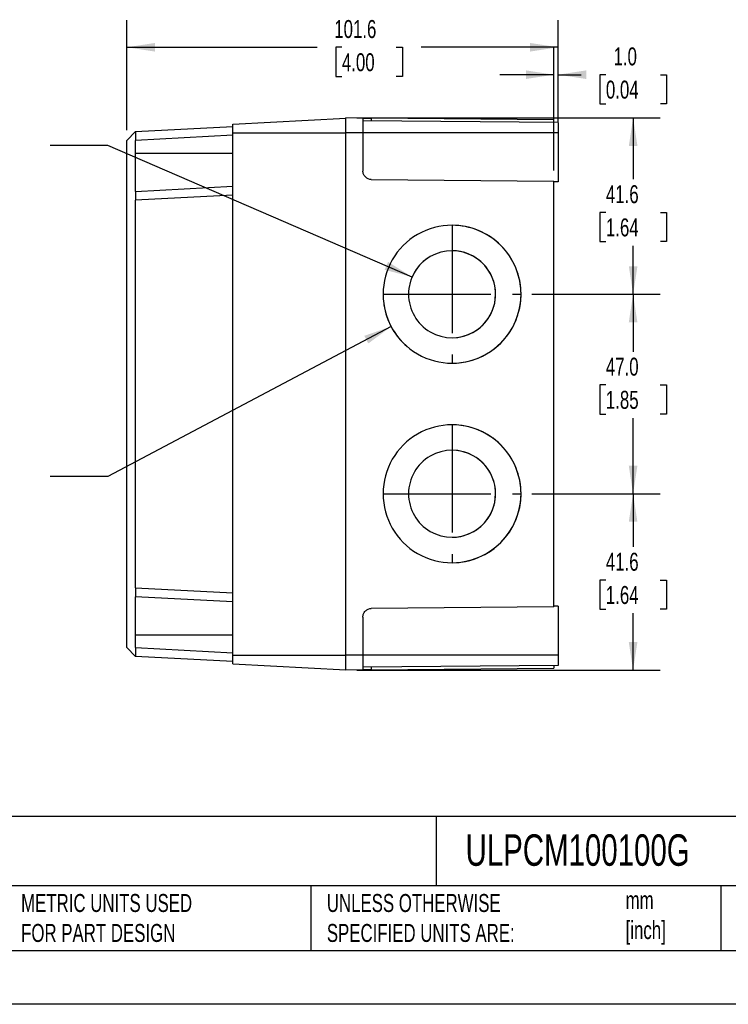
# Model space of a CAD drawing. Header units: millimetres. Extents: x 0 to 559, y 0 to 432.
# Tile 3 of 5: x 213 to 380, y 0 to 232. Entities that reach past the tile are written whole.
import ezdxf

# ---------------------------------------------------------------- set-up
doc = ezdxf.new("R2010")
doc.units = ezdxf.units.MM
doc.header["$LTSCALE"] = 2
doc.linetypes.add('CENTERX2', pattern=[20.32, 12.7, -2.54, 2.54, -2.54])
doc.layers.add('CENTER', color=40, linetype='CENTERX2')
doc.layers.add('DIMENSIONS', color=140, linetype='Continuous', lineweight=25)
doc.layers.add('TEXT', color=140, linetype='Continuous', lineweight=25)
doc.styles.add('SLDTEXTSTYLE0', font='TXT', dxfattribs={"width": 0.7})
doc.dimstyles.new('SLDDIMSTYLE0', dxfattribs={"dimtxt": 4.316016, "dimasz": 6.604, "dimexe": 0, "dimexo": 0.0625, "dimgap": 1.079004, "dimtad": 0, "dimtih": 1, "dimtoh": 1, "dimdec": 1, "dimrnd": 1e-09, "dimzin": 12, "dimdsep": 46, "dimtxsty": 'SLDTEXTSTYLE0', "dimsah": 1, "dimcen": 0.09, "dimadec": 0, "dimazin": 3, "dimtfac": 1, "dimtdec": 1, "dimtofl": 0, "dimtmove": 0, "dimatfit": 3, "dimfxl": 0, "dimfrac": 2, "dimtolj": 1, "dimtzin": 12, "dimarcsym": 0})
doc.dimstyles.new('SLDDIMSTYLE1', dxfattribs={"dimtxt": 4.316016, "dimasz": 6.604, "dimexe": 0, "dimexo": 0.0625, "dimgap": 1.079004, "dimtad": 0, "dimtih": 1, "dimtoh": 1, "dimdec": 1, "dimrnd": 1e-09, "dimzin": 4, "dimdsep": 46, "dimtxsty": 'SLDTEXTSTYLE0', "dimsah": 1, "dimcen": 0.09, "dimadec": 0, "dimazin": 1, "dimtfac": 1, "dimtdec": 1, "dimtofl": 0, "dimtmove": 0, "dimatfit": 3, "dimfxl": 0, "dimfrac": 2, "dimtolj": 1, "dimtzin": 12, "dimarcsym": 0})
doc.dimstyles.new('SLDDIMSTYLE2', dxfattribs={"dimtxt": 4.316016, "dimasz": 6.604, "dimexe": 0, "dimexo": 0.0625, "dimgap": 1.079004, "dimtad": 0, "dimtih": 1, "dimtoh": 1, "dimdec": 1, "dimrnd": 1e-09, "dimzin": 4, "dimdsep": 46, "dimtxsty": 'SLDTEXTSTYLE0', "dimsah": 1, "dimcen": 0.09, "dimadec": 0, "dimazin": 1, "dimtfac": 1, "dimtdec": 1, "dimtmove": 0, "dimatfit": 0, "dimfxl": 0, "dimfrac": 2, "dimtolj": 1, "dimtzin": 12, "dimarcsym": 0})
doc.dimstyles.new('SLDDIMSTYLE3', dxfattribs={"dimtxt": 4.316016, "dimasz": 6.604, "dimexe": 0, "dimexo": 0.0625, "dimgap": 1.079004, "dimtad": 0, "dimtih": 1, "dimtoh": 1, "dimdec": 1, "dimrnd": 1e-09, "dimzin": 12, "dimdsep": 46, "dimtxsty": 'SLDTEXTSTYLE0', "dimsah": 1, "dimcen": 0, "dimadec": 0, "dimazin": 3, "dimtfac": 1, "dimtdec": 1, "dimtofl": 0, "dimtmove": 0, "dimatfit": 3, "dimfxl": 0, "dimfrac": 2, "dimtolj": 1, "dimtzin": 12, "dimarcsym": 0})

# ---------------------------------------------------------------- blocks, each defined once
blk = doc.blocks.new('_D_4')
at = {"layer": 'DIMENSIONS'}
for p, q in [((292.77, 208.84), (364.25, 208.84)), ((357.9, 208.84), (357.9, 194.38)), ((351.49, 186.56), (350.04, 186.56)), ((350.04, 186.56), (350.04, 179.7)), ((364.32, 186.56), (365.77, 186.56)), ((365.77, 186.56), (365.77, 179.7)), ((350.04, 179.7), (351.49, 179.7)), ((357.9, 167.29), (357.9, 178.73)), ((365.77, 179.7), (364.32, 179.7)), ((334.03, 167.29), (364.25, 167.29))]:
    blk.add_line(p, q, dxfattribs=at)
for points in [[(357.9, 208.84), (356.89, 202.23), (358.92, 202.23)], [(357.9, 167.29), (358.92, 173.89), (356.89, 173.89)]]:
    blk.add_solid(points, dxfattribs=at)
at = {"layer": 'DIMENSIONS', "char_height": 4.233, "attachment_point": 1, "style": 'SLDTEXTSTYLE0'}
for s, insert in [('41.6', (351.49, 192.98)), ('1.64', (351.49, 185.15))]:
    blk.add_mtext(s, dxfattribs=dict(at, insert=insert))
blk = doc.blocks.new('_D_5')
at = {"layer": 'DIMENSIONS'}
for p, q in [((334.03, 167.29), (364.24, 167.29)), ((357.89, 167.29), (357.89, 153.76)), ((351.48, 145.93), (350.03, 145.93)), ((350.03, 145.93), (350.03, 139.07)), ((364.3, 145.93), (365.75, 145.93)), ((365.75, 145.93), (365.75, 139.07)), ((350.03, 139.07), (351.48, 139.07)), ((357.89, 120.29), (357.89, 138.11)), ((365.75, 139.07), (364.3, 139.07)), ((334.03, 120.29), (364.24, 120.29))]:
    blk.add_line(p, q, dxfattribs=at)
for points in [[(357.89, 167.29), (356.88, 160.68), (358.91, 160.68)], [(357.89, 120.29), (358.91, 126.89), (356.88, 126.89)]]:
    blk.add_solid(points, dxfattribs=at)
at = {"layer": 'DIMENSIONS', "char_height": 4.233, "attachment_point": 1, "style": 'SLDTEXTSTYLE0'}
for s, insert in [('47.0', (351.48, 152.35)), ('1.85', (351.48, 144.53))]:
    blk.add_mtext(s, dxfattribs=dict(at, insert=insert))
blk = doc.blocks.new('_D_6')
at = {"layer": 'DIMENSIONS'}
for p, q in [((334.03, 120.29), (364.24, 120.29)), ((357.89, 120.29), (357.89, 107.78)), ((351.48, 99.96), (350.03, 99.96)), ((350.03, 99.96), (350.03, 93.1)), ((364.3, 99.96), (365.75, 99.96)), ((365.75, 99.96), (365.75, 93.1)), ((350.03, 93.1), (351.48, 93.1)), ((365.75, 93.1), (364.3, 93.1)), ((357.89, 78.74), (357.89, 92.13)), ((292.77, 78.74), (364.24, 78.74))]:
    blk.add_line(p, q, dxfattribs=at)
for points in [[(357.89, 120.29), (356.88, 113.68), (358.91, 113.68)], [(357.89, 78.74), (358.91, 85.34), (356.88, 85.34)]]:
    blk.add_solid(points, dxfattribs=at)
at = {"layer": 'DIMENSIONS', "char_height": 4.233, "attachment_point": 1, "style": 'SLDTEXTSTYLE0'}
for s, insert in [('41.6', (351.48, 106.38)), ('1.64', (351.48, 98.55))]:
    blk.add_mtext(s, dxfattribs=dict(at, insert=insert))
blk = doc.blocks.new('_D_7')
at = {"layer": 'DIMENSIONS'}
for p, q in [((238.63, 205.97), (238.63, 231.82)), ((340.23, 207.88), (340.23, 231.82)), ((238.63, 225.47), (283.44, 225.47)), ((289.29, 225.47), (287.84, 225.47)), ((287.84, 225.47), (287.84, 218.61)), ((302.11, 225.47), (303.56, 225.47)), ((303.56, 225.47), (303.56, 218.61)), ((340.23, 225.47), (307.96, 225.47)), ((287.84, 218.61), (289.29, 218.61)), ((303.56, 218.61), (302.11, 218.61))]:
    blk.add_line(p, q, dxfattribs=at)
for points in [[(238.63, 225.47), (245.24, 224.46), (245.24, 226.49)], [(340.23, 225.47), (333.63, 226.49), (333.63, 224.46)]]:
    blk.add_solid(points, dxfattribs=at)
at = {"layer": 'DIMENSIONS', "char_height": 4.233, "attachment_point": 1, "style": 'SLDTEXTSTYLE0'}
for s, insert in [('101.6', (287.49, 231.89)), ('4.00', (289.29, 224.07))]:
    blk.add_mtext(s, dxfattribs=dict(at, insert=insert))
blk = doc.blocks.new('_D_8')
at = {"layer": 'DIMENSIONS'}
for p, q in [((339.23, 196.48), (339.23, 225.36)), ((340.23, 207.88), (340.23, 225.36)), ((339.23, 219.01), (326.53, 219.01)), ((340.23, 219.01), (345.64, 219.01)), ((351.49, 219.01), (350.04, 219.01)), ((350.04, 219.01), (350.04, 212.15)), ((364.32, 219.01), (365.77, 219.01)), ((365.77, 219.01), (365.77, 212.15)), ((350.04, 212.15), (351.49, 212.15)), ((365.77, 212.15), (364.32, 212.15))]:
    blk.add_line(p, q, dxfattribs=at)
for points in [[(339.23, 219.01), (332.63, 220.03), (332.63, 218)], [(340.23, 219.01), (346.84, 218), (346.84, 220.03)]]:
    blk.add_solid(points, dxfattribs=at)
at = {"layer": 'DIMENSIONS', "char_height": 4.233, "attachment_point": 1, "style": 'SLDTEXTSTYLE0'}
for s, insert in [('1.0', (353.29, 225.44)), ('0.04', (351.49, 217.61))]:
    blk.add_mtext(s, dxfattribs=dict(at, insert=insert))
blk = doc.blocks.new('_D_9')
at = {"layer": 'DIMENSIONS'}
for p, q in [((188.86, 215.5), (187.41, 215.5)), ((187.41, 215.5), (187.41, 208.64)), ((201.68, 215.5), (203.13, 215.5)), ((203.13, 215.5), (203.13, 208.64)), ((187.41, 208.64), (188.86, 208.64)), ((203.13, 208.64), (201.68, 208.64)), ((234.12, 202.37), (220.52, 202.37)), ((305.83, 171.35), (234.12, 202.37))]:
    blk.add_line(p, q, dxfattribs=at)
blk.add_arc((315.24, 167.29), 10.25, 124.8297, 166.0817, dxfattribs=at)
blk.add_solid([(305.83, 171.35), (300.17, 174.91), (299.37, 173.04)], dxfattribs=at)
at = {"layer": 'DIMENSIONS', "attachment_point": 1, "style": 'SLDTEXTSTYLE0'}
for s, insert, char_height in [('%%c', (185.6, 221.92), 4.233), ('20.5', (192.12, 221.92), 4.233), ('0.81', (188.86, 214.1), 4.233), ('KNOCK-OUTS', (175.81, 206.27), 4.233), ('(2X) LEFT SIDE', (173.2, 199.41), 4.2333), ('(2X) RIGHT SIDE', (170.71, 192.55), 4.2333)]:
    blk.add_mtext(s, dxfattribs=dict(at, insert=insert, char_height=char_height))
blk = doc.blocks.new('_D_10')
at = {"layer": 'DIMENSIONS'}
for p, q in [((300.88, 159.68), (234.12, 124.34)), ((188.86, 137.46), (187.41, 137.46)), ((187.41, 137.46), (187.41, 130.6)), ((201.68, 137.46), (203.13, 137.46)), ((203.13, 137.46), (203.13, 130.6)), ((187.41, 130.6), (188.86, 130.6)), ((203.13, 130.6), (201.68, 130.6)), ((234.12, 124.34), (220.52, 124.34))]:
    blk.add_line(p, q, dxfattribs=at)
blk.add_arc((315.24, 167.29), 16.25, 188.8842, 229.2429, dxfattribs=at)
blk.add_solid([(300.88, 159.68), (294.57, 157.49), (295.52, 155.69)], dxfattribs=at)
at = {"layer": 'DIMENSIONS', "attachment_point": 1, "style": 'SLDTEXTSTYLE0'}
for s, insert, char_height in [('%%c', (185.6, 143.89), 4.233), ('32.5', (192.12, 143.89), 4.233), ('1.28', (188.86, 136.06), 4.233), ('KNOCK-OUTS', (175.81, 128.24), 4.233), ('(2X) LEFT SIDE', (173.2, 121.38), 4.2333), ('(2X) RIGHT SIDE', (170.71, 114.52), 4.2333)]:
    blk.add_mtext(s, dxfattribs=dict(at, insert=insert, char_height=char_height))

msp = doc.modelspace()

# ---------------------------------------------------------------- linework, layer by layer
for p, q in [((263.63, 207.39), (290.23, 208.79)), ((290.23, 205.34), (290.23, 208.84)), ((294.23, 208.8), (290.23, 208.84)), ((294.23, 208.8), (294.23, 205.34)), ((296.21, 208.78), (296.21, 208.12)), ((339.23, 208.41), (296.21, 208.78)), ((240.63, 205.63), (263.63, 206.84)), ((263.63, 205.29), (263.63, 207.39)), ((340.23, 207.73), (294.23, 208.14)), ((339.23, 207.74), (339.23, 208.41)), ((340.23, 207.73), (340.23, 205.34)), ((240.63, 205.63), (238.63, 203.53)), ((240.63, 205.63), (238.63, 203.53)), ((263.63, 204.74), (240.63, 203.53)), ((263.63, 205.29), (290.23, 205.29)), ((263.63, 82.29), (263.63, 205.29)), ((290.23, 82.24), (290.23, 205.34)), ((294.23, 205.34), (290.23, 205.34)), ((294.23, 205.34), (294.23, 196.32)), ((340.23, 205.34), (294.23, 205.34)), ((340.23, 205.34), (340.23, 193.75)), ((238.63, 191.43), (238.63, 203.43)), ((240.63, 200.54), (240.63, 203.53)), ((240.63, 200.54), (263.63, 200.54)), ((240.63, 191.53), (263.63, 192.74)), ((296.21, 194.32), (339.23, 193.94)), ((339.23, 93.63), (339.23, 193.94)), ((340.23, 193.75), (339.23, 193.74)), ((263.63, 190.64), (240.63, 189.43)), ((238.63, 189.43), (238.63, 189.43)), ((238.63, 98.24), (238.63, 189.33)), ((240.63, 98.14), (240.63, 189.43)), ((325.49, 167.29), (325.49, 167.29)), ((331.49, 167.29), (331.49, 167.29)), ((325.49, 120.29), (325.49, 120.29)), ((331.49, 120.29), (331.49, 120.29)), ((238.63, 98.15), (238.63, 98.15)), ((240.63, 98.14), (263.63, 96.93)), ((238.63, 84.14), (238.63, 96.15)), ((263.63, 94.84), (240.63, 96.04)), ((339.23, 93.63), (296.21, 93.25)), ((340.23, 93.82), (339.23, 93.83)), ((340.23, 93.82), (340.23, 82.24)), ((294.23, 91.25), (294.23, 82.24)), ((240.63, 84.04), (240.63, 87.04)), ((240.63, 87.04), (263.63, 87.04)), ((238.63, 84.05), (240.63, 81.94)), ((240.63, 84.04), (263.63, 82.83)), ((263.63, 80.74), (240.63, 81.94)), ((263.63, 80.18), (263.63, 82.29)), ((263.63, 82.29), (290.23, 82.29)), ((294.23, 82.24), (290.23, 82.24)), ((290.23, 78.74), (290.23, 82.24)), ((294.23, 82.24), (294.23, 78.77)), ((340.23, 82.24), (294.23, 82.24)), ((340.23, 82.24), (340.23, 79.84)), ((263.63, 80.18), (290.23, 78.79)), ((340.23, 79.84), (294.23, 79.44)), ((296.21, 79.45), (296.21, 78.79)), ((296.21, 78.79), (339.23, 79.16)), ((339.23, 79.83), (339.23, 79.16)), ((294.23, 78.77), (290.23, 78.74))]:
    msp.add_line(p, q)
at = {"color": 7, "linetype": 'Continuous'}
msp.add_line((558.8, 0.01), (0, 0.01), dxfattribs=at)
for centre, radius, start, end in [((315.24, 167.29), 16.25, 359.9983, 180.0017), ((315.24, 167.29), 16.25, 359.9989, 89.9989), ((315.24, 167.29), 10.25, 359.9982, 180.0018), ((315.24, 167.29), 10.25, 359.9989, 89.9989), ((315.24, 167.29), 16.25, 179.9983, 0.0017), ((315.24, 167.29), 10.25, 179.9982, 0.0018), ((315.24, 167.29), 16.25, 270.0011, 0.0011), ((315.24, 167.29), 10.25, 270.0011, 0.0011), ((315.24, 120.29), 16.25, 359.9983, 180.0017), ((315.24, 120.29), 16.25, 359.9989, 89.9989), ((315.24, 120.29), 10.25, 359.9982, 180.0018), ((315.24, 120.29), 10.25, 359.9989, 89.9989), ((315.24, 120.29), 16.25, 179.9983, 0.0017), ((315.24, 120.29), 10.25, 179.9982, 0.0018), ((315.24, 120.29), 16.25, 270.0011, 0.0011), ((315.24, 120.29), 10.25, 270.0011, 0.0011)]:
    msp.add_arc(centre, radius, start, end)
for points, knots in [([(294.23, 208.8), (294.23, 208.8), (294.27, 208.8), (294.47, 208.8), (294.62, 208.8), (295.01, 208.79), (295.24, 208.79), (295.73, 208.79), (295.98, 208.79), (296.21, 208.78)], [0, 0, 0, 0, 0.25, 0.25, 0.5, 0.5, 0.75, 0.75, 1, 1, 1, 1]), ([(240.63, 205.63), (240.63, 205.63), (240.63, 205.63), (240.63, 205.62), (240.63, 205.6), (240.63, 205.57), (240.63, 205.52), (240.63, 205.44), (240.63, 205.32), (240.63, 205.18), (240.63, 205.01), (240.63, 204.82), (240.63, 204.6), (240.63, 204.36), (240.63, 204.1), (240.63, 203.82), (240.63, 203.63), (240.63, 203.53)], [0, 0, 0, 0, 0.038829, 0.078196, 0.118102, 0.158548, 0.199533, 0.272979, 0.348982, 0.430319, 0.499159, 0.578774, 0.659924, 0.742615, 0.826855, 0.912648, 1, 1, 1, 1]), ([(238.63, 203.43), (238.63, 203.44), (238.63, 203.45), (238.63, 203.48), (238.63, 203.5), (238.63, 203.52), (238.63, 203.52), (238.63, 203.53)], [0, 0, 0, 0, 0.169638, 0.331943, 0.498362, 0.74419, 1, 1, 1, 1]), ([(240.63, 191.53), (240.63, 191.53), (240.63, 191.53), (240.63, 191.56), (240.63, 191.62), (240.63, 191.73), (240.63, 191.92), (240.63, 192.33), (240.63, 192.86), (240.63, 193.47), (240.63, 193.86), (240.63, 194.34), (240.63, 195.34), (240.63, 196.62), (240.63, 197.91), (240.63, 198.67), (240.63, 199.26), (240.63, 199.77), (240.63, 200.16), (240.63, 200.45), (240.63, 200.54)], [0, 0, 0, 0, 0.017164, 0.062655, 0.091983, 0.12488, 0.201162, 0.250068, 0.374467, 0.437128, 0.468507, 0.499756, 0.585623, 0.749788, 0.810383, 0.874638, 0.916932, 0.937027, 0.982401, 1, 1, 1, 1]), ([(296.21, 194.32), (295.98, 194.32), (295.73, 194.37), (295.24, 194.56), (295.01, 194.72), (294.62, 195.11), (294.47, 195.34), (294.27, 195.83), (294.23, 196.08), (294.23, 196.32)], [0, 0, 0, 0, 0.25, 0.25, 0.5, 0.5, 0.75, 0.75, 1, 1, 1, 1]), ([(238.63, 189.55), (238.63, 189.56), (238.63, 189.61), (238.63, 190), (238.63, 190.63), (238.63, 191.16), (238.63, 191.43)], [0, 0, 0, 0, 0.046392, 0.364283, 0.681865, 1, 1, 1, 1]), ([(240.63, 191.53), (240.63, 191.53), (240.63, 191.53), (240.63, 191.51), (240.63, 191.49), (240.63, 191.46), (240.63, 191.42), (240.63, 191.34), (240.63, 191.19), (240.63, 190.96), (240.63, 190.72), (240.63, 190.5), (240.63, 190.26), (240.63, 190), (240.63, 189.72), (240.63, 189.53), (240.63, 189.43)], [0, 0, 0, 0, 0.03999, 0.080604, 0.121843, 0.163707, 0.206197, 0.249313, 0.378465, 0.499873, 0.579001, 0.659811, 0.74231, 0.826504, 0.912398, 1, 1, 1, 1]), ([(238.63, 189.33), (238.63, 189.34), (238.63, 189.35), (238.63, 189.38), (238.63, 189.4), (238.63, 189.42), (238.63, 189.42), (238.63, 189.43)], [0, 0, 0, 0, 0.169633, 0.331933, 0.498346, 0.744176, 1, 1, 1, 1]), ([(238.63, 98.15), (238.63, 98.15), (238.63, 98.15), (238.63, 98.16), (238.63, 98.18), (238.63, 98.2), (238.63, 98.23), (238.63, 98.24)], [0, 0, 0, 0, 0.168785, 0.330147, 0.495597, 0.741773, 1, 1, 1, 1]), ([(238.63, 96.15), (238.63, 96.41), (238.63, 96.94), (238.63, 97.57), (238.63, 97.97), (238.63, 98.01), (238.63, 98.02)], [0, 0, 0, 0, 0.317868, 0.635858, 0.953539, 1, 1, 1, 1]), ([(240.63, 98.14), (240.63, 98.09), (240.63, 97.99), (240.63, 97.85), (240.63, 97.71), (240.63, 97.57), (240.63, 97.44), (240.63, 97.31), (240.63, 97.18), (240.63, 97.07), (240.63, 96.95), (240.63, 96.85), (240.63, 96.75), (240.63, 96.62), (240.63, 96.48), (240.63, 96.33), (240.63, 96.2), (240.63, 96.11), (240.63, 96.05), (240.63, 96.04), (240.63, 96.04)], [0, 0, 0, 0, 0.044431, 0.088362, 0.131794, 0.174728, 0.217165, 0.259104, 0.300548, 0.341496, 0.38195, 0.42191, 0.461378, 0.500354, 0.57957, 0.660402, 0.742854, 0.826934, 0.912648, 1, 1, 1, 1]), ([(240.63, 87.04), (240.63, 87.09), (240.63, 87.27), (240.63, 87.66), (240.63, 88.2), (240.63, 88.89), (240.63, 89.65), (240.63, 90.49), (240.63, 91.19), (240.63, 91.91), (240.63, 92.63), (240.63, 93.55), (240.63, 94.53), (240.63, 95.24), (240.63, 95.66), (240.63, 95.86), (240.63, 95.97), (240.63, 96.03), (240.63, 96.04), (240.63, 96.04)], [0, 0, 0, 0, 0.011213, 0.038608, 0.082418, 0.125838, 0.186687, 0.25044, 0.313724, 0.350686, 0.426198, 0.500185, 0.611075, 0.749849, 0.81098, 0.87467, 0.919152, 0.960907, 1, 1, 1, 1]), ([(294.23, 91.25), (294.23, 91.49), (294.27, 91.74), (294.47, 92.23), (294.62, 92.47), (295.01, 92.86), (295.24, 93.01), (295.73, 93.21), (295.98, 93.25), (296.21, 93.25)], [0, 0, 0, 0, 0.25, 0.25, 0.5, 0.5, 0.75, 0.75, 1, 1, 1, 1]), ([(238.63, 84.05), (238.63, 84.05), (238.63, 84.05), (238.63, 84.06), (238.63, 84.08), (238.63, 84.1), (238.63, 84.13), (238.63, 84.14)], [0, 0, 0, 0, 0.1696315, 0.3319299, 0.4983411, 0.7441717, 1, 1, 1, 1]), ([(240.63, 84.04), (240.63, 83.99), (240.63, 83.89), (240.63, 83.75), (240.63, 83.61), (240.63, 83.48), (240.63, 83.34), (240.63, 83.22), (240.63, 83.09), (240.63, 82.97), (240.63, 82.86), (240.63, 82.75), (240.63, 82.65), (240.63, 82.52), (240.63, 82.38), (240.63, 82.23), (240.63, 82.1), (240.63, 82.01), (240.63, 81.95), (240.63, 81.94), (240.63, 81.94)], [0, 0, 0, 0, 0.043679, 0.086998, 0.129956, 0.172555, 0.214796, 0.256678, 0.298203, 0.339372, 0.380185, 0.420643, 0.460747, 0.500498, 0.579014, 0.659414, 0.741707, 0.825898, 0.911994, 1, 1, 1, 1]), ([(296.21, 78.79), (295.98, 78.79), (295.73, 78.78), (295.24, 78.78), (295.01, 78.78), (294.62, 78.77), (294.47, 78.77), (294.27, 78.77), (294.23, 78.77), (294.23, 78.77)], [0, 0, 0, 0, 0.25, 0.25, 0.5, 0.5, 0.75, 0.75, 1, 1, 1, 1])]:
    msp.add_open_spline(points, degree=3, knots=knots)
at = {"layer": 'CENTER'}
for p, q in [((315.24, 183.54), (315.24, 151.04)), ((298.99, 167.29), (331.49, 167.29)), ((315.24, 136.54), (315.24, 104.04)), ((298.99, 120.29), (331.49, 120.29))]:
    msp.add_line(p, q, dxfattribs=at)
at = {"layer": 'TEXT'}
for p, q in [((546.1, 44.25), (12.7, 44.25)), ((311.52, 44.25), (311.52, 27.94)), ((546.1, 27.94), (12.7, 27.94)), ((282, 27.94), (282, 12.7)), ((378.6, 27.94), (378.6, 12.7)), ((12.7, 12.7), (546.1, 12.7))]:
    msp.add_line(p, q, dxfattribs=at)

# ---------------------------------------------------------------- texts
at = {"layer": 'TEXT', "attachment_point": 1, "style": 'SLDTEXTSTYLE0'}
for s, insert, char_height in [('ULPCM100100G', (318.42, 40.05), 7.4083), ('METRIC UNITS USED ^JFOR PART DESIGN', (213.71, 25.99), 4.2333), ('UNLESS OTHERWISE ^JSPECIFIED UNITS ARE:', (285.74, 25.99), 4.2333), ('mm^J[inch]', (356.13, 26.66), 4.233)]:
    msp.add_mtext(s, dxfattribs=dict(at, insert=insert, char_height=char_height))

# ---------------------------------------------------------------- dimensions: what is measured, and where the dimension line sits
at = {"layer": 'DIMENSIONS'}
for base, p1, p2, angle, dimstyle, picture, middle in [((238.63, 225.47), (340.23, 205.34), (238.63, 203.43), 0, 'SLDDIMSTYLE0', '_D_7', (295.7, 225.47)), ((357.90483993, 167.28554746), (290.23229474, 208.83554746), (331.48843165, 167.28554746), 90, 'SLDDIMSTYLE0', '_D_4', (357.90483993, 186.5564509)), ((357.89, 120.29), (331.49, 167.29), (331.49, 120.29), 90, 'SLDDIMSTYLE1', '_D_5', (357.89, 145.93)), ((357.89176126, 120.28554746), (290.23229474, 78.73554746), (331.48843165, 120.28554746), 90, 'SLDDIMSTYLE0', '_D_6', (357.89176126, 99.95723544))]:
    dim = msp.add_linear_dim(base=base, p1=p1, p2=p2, angle=angle, dimstyle=dimstyle, dxfattribs=at)
    dim.commit()
    dim.dimension.update_dxf_attribs({"geometry": picture, "text_midpoint": middle, "dimtype": 160})
dim = msp.add_linear_dim(base=(339.23, 219.01), p1=(340.23, 205.34), p2=(339.23, 193.94), dimstyle='SLDDIMSTYLE2', dxfattribs=at)
dim.commit()
dim.dimension.update_dxf_attribs({"geometry": '_D_8', "text_midpoint": (357.9, 219.01), "dimtype": 160})
for p1, p2, picture, middle in [((324.64, 163.22), (305.83, 171.35), '_D_9', (195.27, 204.6)), ((329.6, 174.89), (300.88, 159.68), '_D_10', (195.27, 126.57))]:
    dim = msp.add_diameter_dim_2p(p1=p1, p2=p2, text='<>\\PKNOCK-OUTS\\P(2X) LEFT SIDE\\P(2X) RIGHT SIDE', dimstyle='SLDDIMSTYLE3', dxfattribs=at)
    dim.commit()
    dim.dimension.update_dxf_attribs({"geometry": picture, "text_midpoint": middle, "dimtype": 163})

doc.saveas('drawing.dxf')
